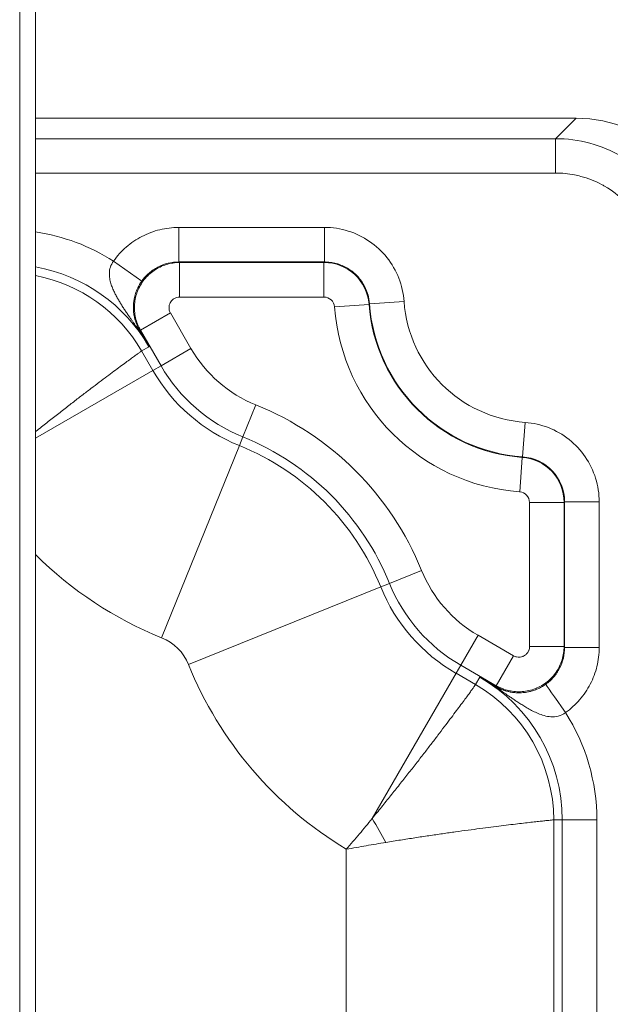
# Model space of a CAD drawing. Header units: inches. Extents: x 0.3 to 84.8, y 1.5 to 53.5.
# Tile 94 of 107: x 75.3 to 76.4, y 30.4 to 32.2. Entities that reach past the tile are written whole.
import ezdxf

# ---------------------------------------------------------------- set-up
doc = ezdxf.new("R2010")
doc.units = ezdxf.units.IN
doc.header["$LTSCALE"] = 2.5
doc.header["$MEASUREMENT"] = 0
for name, color, linetype, lineweight in [('Dimension (ANSI)', 7, 'Continuous', 9), ('Visible (ANSI)', 7, 'Continuous', 18), ('Visible Narrow (ANSI)', 7, 'Continuous', 5)]:
    doc.layers.add(name, color=color, linetype=linetype, lineweight=lineweight)
doc.styles.add('Note Text (ANSI)', font='arial.ttf')
doc.dimstyles.new('.XX', dxfattribs={"dimscale": 2.5, "dimtxt": 0.095, "dimasz": 0.125, "dimexe": 0.1875, "dimexo": 0.0625, "dimgap": 0.0625, "dimtad": 0, "dimtih": 1, "dimtoh": 1, "dimrnd": 1e-08, "dimzin": 0, "dimdsep": 46, "dimtxsty": 'Note Text (ANSI)', "dimblk": 'Filled-1', "dimcen": 0.09, "dimdle": 0.45, "dimclrd": 256, "dimclre": 256, "dimclrt": 256, "dimadec": 0, "dimazin": 1, "dimtfac": 1.263158, "dimtofl": 0, "dimtmove": 0, "dimatfit": 3, "dimfxl": 1, "dimtolj": 1, "dimtzin": 4, "dimlwd": -1, "dimlwe": -1, "dimarcsym": 0})

# ---------------------------------------------------------------- blocks, each defined once
blk = doc.blocks.new('Filled-1')
at = {"color": 0}
for p, q in [((0, 0), (-1, 0.25)), ((-1, 0.25), (-1, -0.25)), ((-1, 0), (0, 0)), ((-1, -0.25), (0, 0))]:
    blk.add_line(p, q, dxfattribs=at)
at = {"color": 0, "flags": 128}
blk.add_lwpolyline([(-1, -0.25), (0, 0), (-1, 0.25), (-1, -0.25)], dxfattribs=at)
at = {"color": 0}
blk.add_solid([(-1, -0.25), (0, 0), (-1, 0.25), (-1, -0.25)], dxfattribs=at)
blk = doc.blocks.new('*D53')
at = {"layer": 'Defpoints', "color": 0, "transparency": 16777216}
for p in [(68.6073, 32.3656), (68.6073, 20.3406), (80.6698, 20.3406)]:
    blk.add_point(p, dxfattribs=at)
at = {"layer": 'Dimension (ANSI)', "transparency": 16777216}
for p, q in [((68.7635, 32.3656), (81.1385, 32.3656)), ((80.6698, 32.0531), (80.6698, 28.0394)), ((80.6698, 20.6531), (80.6698, 27.4842)), ((68.7635, 20.3406), (81.1385, 20.3406))]:
    blk.add_line(p, q, dxfattribs=at)
at = {"layer": 'Dimension (ANSI)', "transparency": 16777216, "xscale": 0.3125, "yscale": 0.3125, "zscale": 0.3125}
for p, rotation in [((80.6698, 32.3656), 90), ((80.6698, 20.3406), 270)]:
    blk.add_blockref('Filled-1', p, dxfattribs=dict(at, rotation=rotation))
at = {"layer": 'Dimension (ANSI)', "transparency": 16777216, "insert": (80.2802, 27.8831), "char_height": 0.2375, "attachment_point": 1, "style": 'Note Text (ANSI)'}
blk.add_mtext('\\A1;12.03', dxfattribs=at)

msp = doc.modelspace()

# ---------------------------------------------------------------- linework, layer by layer
at = {"layer": 'Visible (ANSI)'}
for p, q in [((75.3569, 29.7206), (75.3569, 32.6106)), ((75.3569, 32.0556), (76.3729, 32.0556))]:
    msp.add_line(p, q, dxfattribs=at)
msp.add_ellipse((76.371, 31.8046), major_axis=(0.1781, 0.1781), ratio=0.992433, start_param=5.501585, end_param=7.064785, dxfattribs=at)
at = {"layer": 'Visible Narrow (ANSI)'}
for p, q in [((75.3269, 29.7206), (75.3269, 32.6106)), ((76.3343, 32.017), (76.3729, 32.0556)), ((75.3569, 32.017), (76.3343, 32.017)), ((76.3343, 31.9523), (76.3343, 32.017)), ((75.3569, 31.9523), (76.3343, 31.9523)), ((75.6259, 31.85), (75.8998, 31.85)), ((75.6259, 31.785), (75.6259, 31.85)), ((75.8998, 31.785), (75.8998, 31.85)), ((75.5565, 31.7491), (75.5034, 31.7866)), ((75.6259, 31.785), (75.8998, 31.785)), ((75.6259, 31.785), (75.6276, 31.784)), ((75.6276, 31.719), (75.6276, 31.784)), ((75.6276, 31.784), (75.8989, 31.784)), ((75.8989, 31.719), (75.8989, 31.784)), ((75.6276, 31.719), (75.8989, 31.719)), ((75.9188, 31.7004), (75.9837, 31.7052)), ((75.9846, 31.706), (75.9837, 31.7052)), ((75.9846, 31.706), (76.0494, 31.7106)), ((75.6103, 31.689), (75.554, 31.6565)), ((75.6489, 31.6221), (75.6103, 31.689)), ((75.554, 31.6565), (75.5515, 31.6579)), ((75.5926, 31.5896), (75.554, 31.6565)), ((75.5561, 31.6175), (75.57, 31.6256)), ((75.5773, 31.5808), (75.5561, 31.6175)), ((75.6489, 31.6221), (75.5926, 31.5896)), ((75.5773, 31.5808), (75.3569, 31.4536)), ((75.5926, 31.5896), (75.5773, 31.5808)), ((75.7709, 31.516), (75.7465, 31.4558)), ((76.2724, 31.4182), (76.277, 31.4831)), ((75.7465, 31.4558), (75.7399, 31.4394)), ((75.7399, 31.4394), (75.5937, 31.0778)), ((76.2668, 31.3525), (76.2716, 31.4173)), ((76.2724, 31.4182), (76.2716, 31.4173)), ((76.2853, 31.3325), (76.2853, 31.0612)), ((76.2853, 31.3325), (76.3503, 31.3325)), ((76.3503, 31.3325), (76.3503, 31.0612)), ((76.3513, 31.3335), (76.4163, 31.3335)), ((76.3513, 31.3335), (76.3513, 31.0595)), ((76.4163, 31.3335), (76.4163, 31.0595)), ((76.0824, 31.2045), (76.0221, 31.1801)), ((76.0058, 31.1735), (75.6442, 31.0273)), ((76.0058, 31.1735), (76.0221, 31.1801)), ((76.1885, 31.0825), (76.156, 31.0262)), ((76.2553, 31.0439), (76.1885, 31.0825)), ((76.2853, 31.0612), (76.3503, 31.0612)), ((76.3513, 31.0595), (76.3503, 31.0612)), ((76.3513, 31.0595), (76.4163, 31.0595)), ((76.2553, 31.0439), (76.2228, 30.9876)), ((76.1472, 31.0109), (76.156, 31.0262)), ((76.2228, 30.9876), (76.156, 31.0262)), ((76.1472, 31.0109), (75.9894, 30.7376)), ((76.1839, 30.9897), (76.1472, 31.0109)), ((76.1839, 30.9897), (76.1919, 31.0036)), ((76.2243, 30.9851), (76.2228, 30.9876)), ((76.3309, 30.2853), (76.3309, 30.7351)), ((76.3309, 30.7351), (76.347, 30.7351)), ((76.347, 30.2853), (76.347, 30.7351)), ((76.412, 30.7351), (76.347, 30.7351)), ((76.412, 30.2853), (76.412, 30.7351)), ((75.9409, 30.2853), (75.9409, 30.6798))]:
    msp.add_line(p, q, dxfattribs=at)
for centre, radius, start, end in [((75.3015, 31.4706), 0.375, 57.4268, 81.5018), ((75.3015, 31.4706), 0.31, 30, 79.7025), ((75.3015, 31.4706), 0.2939, 30, 79.1322), ((75.8989, 31.699), 0.02, 4.2084, 90.0002), ((76.2944, 31.7281), 0.3116, 184.2086, 265.7914), ((76.2944, 31.7281), 0.3106, 184.0734, 265.9268), ((76.2944, 31.7281), 0.2456, 184.0732, 265.9268), ((76.2944, 31.7281), 0.3766, 184.2086, 265.7914), ((75.864, 31.7463), 0.2484, 210, 247.9858), ((75.864, 31.7463), 0.3311, 210, 247.9858), ((75.864, 31.7463), 0.3134, 210, 247.9858), ((75.5594, 30.9931), 0.5641, 22.0142, 67.9858), ((75.5594, 30.9931), 0.4991, 22.0142, 67.9858), ((75.5594, 30.9931), 0.4814, 22.0142, 67.9858), ((76.2653, 31.3325), 0.02, 359.9998, 85.7916), ((75.864, 31.7463), 0.721, 225.3141, 247.9858), ((76.3127, 31.2976), 0.2484, 202.0142, 240), ((76.3127, 31.2976), 0.3311, 202.0142, 240), ((76.3127, 31.2976), 0.3134, 202.0142, 240), ((75.5594, 30.9931), 0.0915, 22.0142, 67.9858), ((76.3127, 31.2976), 0.721, 202.0142, 238.9593), ((76.0369, 30.7351), 0.31, 0, 60), ((76.0369, 30.7351), 0.2939, 0, 60), ((76.0369, 30.7351), 0.375, 0, 32.5732)]:
    msp.add_arc(centre, radius, start, end, dxfattribs=at)
for centre, major_axis, ratio, start_param, end_param in [((75.8989, 31.699), (0.0623, -0.0579), 0.99999, 0.822127, 2.319463), ((75.4952, 31.6254), (0.0564, 0.0323), 0.578606, 0.005348, 0.262019), ((76.2653, 31.3325), (0.0579, -0.0623), 0.99999, 0.822127, 2.319463), ((76.2663, 31.3335), (0.0579, -0.0622), 0.99999, 0.820943, 2.320628), ((76.1918, 30.9288), (0.0323, 0.0564), 0.578586, 6.021164, 6.277836), ((76.353, 30.9371), (-0.0375, 0.0531), 0.000139, 4.712211, 6.274681), ((75.9109, 30.6624), (-0.1318, 0.2283), 0.402304, 4.613835, 4.810924)]:
    msp.add_ellipse(centre, major_axis=major_axis, ratio=ratio, start_param=start_param, end_param=end_param, dxfattribs=at)
for points, knots in [([(76.3343, 32.017), (76.3561, 32.017), (76.3996, 32.0112), (76.4603, 31.986), (76.5124, 31.946), (76.5523, 31.8939), (76.5775, 31.8333), (76.5833, 31.7897), (76.5834, 31.768)], [0.0000001, 0.0000001, 0.0000001, 0.0000001, 0.1666667, 0.3333333, 0.5, 0.6666667, 0.8333333, 1, 1, 1, 1]), ([(76.3343, 31.9523), (76.3464, 31.9523), (76.3581, 31.9511), (76.3697, 31.9489), (76.3738, 31.9481), (76.3778, 31.9471), (76.3819, 31.946), (76.3952, 31.9425), (76.4083, 31.9374), (76.4207, 31.9309), (76.4226, 31.9298), (76.4246, 31.9288), (76.4265, 31.9277), (76.4403, 31.9198), (76.4529, 31.9101), (76.4642, 31.8989), (76.4644, 31.8987), (76.4645, 31.8986), (76.4647, 31.8984), (76.4761, 31.887), (76.486, 31.8741), (76.494, 31.8601), (76.4949, 31.8587), (76.4957, 31.8572), (76.4965, 31.8557), (76.5034, 31.8429), (76.5087, 31.8294), (76.5124, 31.8155), (76.5134, 31.812), (76.5142, 31.8084), (76.5149, 31.8048), (76.5174, 31.7928), (76.5186, 31.7806), (76.5186, 31.768)], [0, 0, 0, 0, 0.12287, 0.12287, 0.12287, 0.166667, 0.166667, 0.166667, 0.310521, 0.310521, 0.310521, 0.333333, 0.333333, 0.333333, 0.497366, 0.497366, 0.497366, 0.5, 0.5, 0.5, 0.666667, 0.666667, 0.666667, 0.684182, 0.684182, 0.684182, 0.833333, 0.833333, 0.833333, 0.871706, 0.871706, 0.871706, 1, 1, 1, 1]), ([(75.5034, 31.7866), (75.5104, 31.7965), (75.5184, 31.8053), (75.5273, 31.813), (75.5362, 31.8208), (75.5462, 31.8276), (75.5568, 31.8331), (75.5674, 31.8386), (75.5788, 31.8429), (75.5903, 31.8457), (75.6019, 31.8485), (75.6137, 31.85), (75.6259, 31.85)], [0, 0, 0, 0, 0.25, 0.25, 0.25, 0.5, 0.5, 0.5, 0.75, 0.75, 0.75, 1, 1, 1, 1]), ([(75.5448, 31.6651), (75.5438, 31.6665), (75.5418, 31.6694), (75.5387, 31.6739), (75.5354, 31.6786), (75.5319, 31.6836), (75.5281, 31.6892), (75.524, 31.6954), (75.5198, 31.7018), (75.5158, 31.7082), (75.5121, 31.7146), (75.5084, 31.721), (75.5048, 31.7282), (75.5013, 31.7359), (75.4982, 31.7443), (75.4959, 31.7536), (75.495, 31.7639), (75.4967, 31.7752), (75.5006, 31.7829), (75.5034, 31.7866)], [0.0000006, 0.0000006, 0.0000006, 0.0000006, 0.0588235, 0.1176471, 0.1764706, 0.2352941, 0.2941176, 0.3529412, 0.4117647, 0.4705882, 0.5294118, 0.5882353, 0.6470588, 0.7058824, 0.7647059, 0.8235294, 0.8823529, 0.9411765, 1, 1, 1, 1]), ([(75.554, 31.6565), (75.5498, 31.6638), (75.5435, 31.6798), (75.5416, 31.7054), (75.5473, 31.7305), (75.5602, 31.7527), (75.579, 31.7702), (75.6022, 31.7814), (75.6191, 31.784), (75.6276, 31.784)], [0, 0, 0, 0, 0.1428571, 0.2857143, 0.4285714, 0.5714286, 0.7142857, 0.8571429, 0.9999956, 0.9999956, 0.9999956, 0.9999956]), ([(75.5565, 31.7491), (75.5604, 31.7546), (75.5695, 31.7647), (75.5864, 31.7762), (75.6055, 31.7833), (75.6191, 31.785), (75.6259, 31.785)], [0, 0, 0, 0, 0.25, 0.5, 0.75, 0.9999832, 0.9999832, 0.9999832, 0.9999832]), ([(75.8998, 31.785), (75.9006, 31.785), (75.9014, 31.785), (75.9021, 31.7849), (75.9099, 31.7847), (75.9176, 31.7834), (75.925, 31.7812), (75.9261, 31.7808), (75.9272, 31.7805), (75.9282, 31.7801), (75.9352, 31.7776), (75.9418, 31.7743), (75.9478, 31.7701), (75.9491, 31.7692), (75.9503, 31.7683), (75.9516, 31.7674), (75.9571, 31.7632), (75.9621, 31.7583), (75.9664, 31.7528), (75.9676, 31.7513), (75.9687, 31.7497), (75.9698, 31.7482), (75.9736, 31.7428), (75.9766, 31.7369), (75.979, 31.7308), (75.9799, 31.7287), (75.9806, 31.7265), (75.9813, 31.7242), (75.9831, 31.7183), (75.9842, 31.7122), (75.9846, 31.706)], [0, 0, 0, 0, 0.0177887, 0.0177887, 0.0177887, 0.2, 0.2, 0.2, 0.2270918, 0.2270918, 0.2270918, 0.4, 0.4, 0.4, 0.436277, 0.436277, 0.436277, 0.6, 0.6, 0.6, 0.6455501, 0.6455501, 0.6455501, 0.8, 0.8, 0.8, 0.8546438, 0.8546438, 0.8546438, 0.9999909, 0.9999909, 0.9999909, 0.9999909]), ([(75.5515, 31.6579), (75.5511, 31.6586), (75.5503, 31.66), (75.5492, 31.6622), (75.548, 31.6646), (75.5469, 31.6673), (75.5457, 31.6704), (75.5445, 31.6739), (75.5434, 31.6776), (75.5424, 31.6816), (75.5417, 31.6857), (75.5411, 31.6901), (75.5406, 31.6951), (75.5405, 31.7009), (75.5409, 31.7076), (75.542, 31.7156), (75.5443, 31.7251), (75.5486, 31.7363), (75.5534, 31.7448), (75.5565, 31.7491)], [0, 0, 0, 0, 0.0588235, 0.1176471, 0.1764706, 0.2352941, 0.2941176, 0.3529412, 0.4117647, 0.4705882, 0.5294118, 0.5882353, 0.6470588, 0.7058824, 0.7647059, 0.8235294, 0.8823529, 0.9411765, 1, 1, 1, 1]), ([(75.6103, 31.689), (75.6101, 31.6893), (75.6099, 31.6897), (75.6097, 31.6901), (75.609, 31.6915), (75.6085, 31.693), (75.6081, 31.6945), (75.6079, 31.6952), (75.6078, 31.696), (75.6077, 31.6967), (75.6076, 31.6979), (75.6076, 31.6992), (75.6077, 31.7004), (75.6077, 31.7015), (75.6079, 31.7026), (75.6082, 31.7036), (75.6084, 31.7045), (75.6086, 31.7054), (75.609, 31.7062), (75.6095, 31.7075), (75.6101, 31.7088), (75.6109, 31.71), (75.6112, 31.7105), (75.6116, 31.7109), (75.6119, 31.7114), (75.613, 31.7128), (75.6143, 31.714), (75.6157, 31.715), (75.6159, 31.7152), (75.6161, 31.7153), (75.6163, 31.7155), (75.618, 31.7166), (75.6198, 31.7175), (75.6217, 31.7181), (75.6236, 31.7187), (75.6255, 31.719), (75.6276, 31.719)], [0.0000002, 0.0000002, 0.0000002, 0.0000002, 0.0292806, 0.0292806, 0.0292806, 0.1428571, 0.1428571, 0.1428571, 0.1966328, 0.1966328, 0.1966328, 0.2857143, 0.2857143, 0.2857143, 0.3629323, 0.3629323, 0.3629323, 0.4285714, 0.4285714, 0.4285714, 0.5294561, 0.5294561, 0.5294561, 0.5714286, 0.5714286, 0.5714286, 0.6957543, 0.6957543, 0.6957543, 0.7142857, 0.7142857, 0.7142857, 0.8571429, 0.8571429, 0.8571429, 1, 1, 1, 1]), ([(75.57, 31.6256), (75.5681, 31.6289), (75.5661, 31.6323), (75.5641, 31.6356), (75.5635, 31.6365), (75.563, 31.6374), (75.5625, 31.6382), (75.561, 31.6407), (75.5594, 31.6431), (75.5579, 31.6456), (75.5568, 31.6473), (75.5557, 31.649), (75.5545, 31.6507), (75.5535, 31.6523), (75.5525, 31.6538), (75.5515, 31.6554), (75.5497, 31.6579), (75.548, 31.6605), (75.5462, 31.663), (75.5458, 31.6637), (75.5453, 31.6644), (75.5448, 31.6651)], [0, 0, 0, 0, 0.25, 0.25, 0.25, 0.315599, 0.315599, 0.315599, 0.5, 0.5, 0.5, 0.631218, 0.631218, 0.631218, 0.75, 0.75, 0.75, 0.94685, 0.94685, 0.94685, 1, 1, 1, 1]), ([(75.57, 31.6256), (75.5685, 31.6282), (75.567, 31.6309), (75.5654, 31.6336), (75.565, 31.6343), (75.5646, 31.635), (75.5642, 31.6357), (75.5631, 31.6377), (75.5619, 31.6396), (75.5608, 31.6416), (75.56, 31.643), (75.5592, 31.6445), (75.5584, 31.6459), (75.5576, 31.6472), (75.5569, 31.6484), (75.5562, 31.6497), (75.5549, 31.6519), (75.5537, 31.654), (75.5525, 31.6562), (75.5521, 31.6567), (75.5518, 31.6573), (75.5515, 31.6579)], [0, 0, 0, 0, 0.25, 0.25, 0.25, 0.3156208, 0.3156208, 0.3156208, 0.5, 0.5, 0.5, 0.6312297, 0.6312297, 0.6312297, 0.75, 0.75, 0.75, 0.9468308, 0.9468308, 0.9468308, 0.9999975, 0.9999975, 0.9999975, 0.9999975]), ([(75.5561, 31.6175), (75.556, 31.6175), (75.5557, 31.6173), (75.5551, 31.6169), (75.5545, 31.6165), (75.5537, 31.6158), (75.5525, 31.615), (75.5514, 31.6142), (75.55, 31.6132), (75.5483, 31.612), (75.5466, 31.6108), (75.5447, 31.6094), (75.5425, 31.6077), (75.5403, 31.6061), (75.5378, 31.6043), (75.5351, 31.6023), (75.5324, 31.6004), (75.5294, 31.5982), (75.5262, 31.5958), (75.5229, 31.5934), (75.5195, 31.5908), (75.5158, 31.5881), (75.512, 31.5854), (75.5081, 31.5824), (75.5039, 31.5793), (75.4998, 31.5762), (75.4954, 31.5729), (75.4908, 31.5695), (75.4862, 31.566), (75.4814, 31.5624), (75.4763, 31.5586), (75.4713, 31.5548), (75.4661, 31.5508), (75.4607, 31.5467), (75.4553, 31.5426), (75.4497, 31.5383), (75.444, 31.5339), (75.4382, 31.5295), (75.4323, 31.5249), (75.4262, 31.5202), (75.4201, 31.5155), (75.4139, 31.5107), (75.4075, 31.5057), (75.4011, 31.5007), (75.3946, 31.4956), (75.388, 31.4904), (75.3814, 31.4852), (75.3746, 31.4799), (75.3678, 31.4745), (75.3642, 31.4716), (75.3606, 31.4687), (75.3569, 31.4658)], [0, 0, 0, 0, 0.0526316, 0.0526316, 0.0526316, 0.1052632, 0.1052632, 0.1052632, 0.1578947, 0.1578947, 0.1578947, 0.2105263, 0.2105263, 0.2105263, 0.2631579, 0.2631579, 0.2631579, 0.3157895, 0.3157895, 0.3157895, 0.3684211, 0.3684211, 0.3684211, 0.4210526, 0.4210526, 0.4210526, 0.4736842, 0.4736842, 0.4736842, 0.5263158, 0.5263158, 0.5263158, 0.5789474, 0.5789474, 0.5789474, 0.6315789, 0.6315789, 0.6315789, 0.6842105, 0.6842105, 0.6842105, 0.7368421, 0.7368421, 0.7368421, 0.7894737, 0.7894737, 0.7894737, 0.8421053, 0.8421053, 0.8421053, 0.8696837, 0.8696837, 0.8696837, 0.8696837]), ([(76.277, 31.4831), (76.2924, 31.482), (76.3214, 31.4754), (76.3611, 31.4527), (76.392, 31.4195), (76.4117, 31.3784), (76.4163, 31.349), (76.4163, 31.3335)], [0, 0, 0, 0, 0.2, 0.4, 0.6, 0.8, 1, 1, 1, 1]), ([(76.3503, 31.0612), (76.3503, 31.0528), (76.3478, 31.0358), (76.3366, 31.0126), (76.3191, 30.9938), (76.2968, 30.9809), (76.2718, 30.9752), (76.2461, 30.9771), (76.2302, 30.9834), (76.2228, 30.9876)], [0, 0, 0, 0, 0.1428571, 0.2857143, 0.4285714, 0.5714286, 0.7142857, 0.8571429, 0.9999955, 0.9999955, 0.9999955, 0.9999955]), ([(76.2853, 31.0612), (76.2853, 31.0608), (76.2853, 31.0604), (76.2853, 31.06), (76.2852, 31.0584), (76.2849, 31.0569), (76.2844, 31.0554), (76.2842, 31.0546), (76.284, 31.0539), (76.2837, 31.0533), (76.2832, 31.0521), (76.2826, 31.051), (76.2819, 31.05), (76.2813, 31.0491), (76.2806, 31.0483), (76.2798, 31.0475), (76.2792, 31.0468), (76.2785, 31.0462), (76.2778, 31.0456), (76.2767, 31.0447), (76.2755, 31.044), (76.2743, 31.0433), (76.2737, 31.0431), (76.2732, 31.0428), (76.2727, 31.0426), (76.271, 31.042), (76.2693, 31.0416), (76.2676, 31.0414), (76.2674, 31.0413), (76.2671, 31.0413), (76.2668, 31.0413), (76.2648, 31.0411), (76.2628, 31.0413), (76.2609, 31.0417), (76.2589, 31.0422), (76.2571, 31.0429), (76.2553, 31.0439)], [0.0000002, 0.0000002, 0.0000002, 0.0000002, 0.0292764, 0.0292764, 0.0292764, 0.1428571, 0.1428571, 0.1428571, 0.1966244, 0.1966244, 0.1966244, 0.2857143, 0.2857143, 0.2857143, 0.3629202, 0.3629202, 0.3629202, 0.4285714, 0.4285714, 0.4285714, 0.5294402, 0.5294402, 0.5294402, 0.5714286, 0.5714286, 0.5714286, 0.6957349, 0.6957349, 0.6957349, 0.7142857, 0.7142857, 0.7142857, 0.8571429, 0.8571429, 0.8571429, 1, 1, 1, 1]), ([(76.4163, 31.0595), (76.4163, 31.0473), (76.4149, 31.0356), (76.4121, 31.024), (76.4093, 31.0125), (76.4051, 31.0012), (76.3996, 30.9906), (76.3941, 30.98), (76.3873, 30.97), (76.3795, 30.9611), (76.3717, 30.9521), (76.3629, 30.9441), (76.353, 30.937)], [0, 0, 0, 0, 0.25, 0.25, 0.25, 0.5, 0.5, 0.5, 0.75, 0.75, 0.75, 0.9999974, 0.9999974, 0.9999974, 0.9999974]), ([(76.2243, 30.9851), (76.2214, 30.9867), (76.2187, 30.9883), (76.216, 30.9898), (76.2148, 30.9905), (76.2137, 30.9912), (76.2125, 30.9918), (76.2094, 30.9937), (76.2063, 30.9954), (76.2034, 30.9971), (76.2028, 30.9974), (76.2023, 30.9977), (76.2018, 30.998), (76.1983, 31), (76.1951, 31.0019), (76.1919, 31.0036)], [0, 0, 0, 0, 0.2315036, 0.2315036, 0.2315036, 0.3333333, 0.3333333, 0.3333333, 0.6157389, 0.6157389, 0.6157389, 0.6666667, 0.6666667, 0.6666667, 1, 1, 1, 1]), ([(76.2315, 30.9784), (76.2281, 30.9808), (76.2249, 30.983), (76.2216, 30.9852), (76.2202, 30.9861), (76.2188, 30.987), (76.2174, 30.988), (76.2136, 30.9905), (76.2099, 30.9929), (76.2062, 30.9951), (76.2056, 30.9955), (76.2049, 30.9959), (76.2043, 30.9963), (76.2, 30.9989), (76.1959, 31.0014), (76.1919, 31.0036)], [0, 0, 0, 0, 0.231465, 0.231465, 0.231465, 0.333333, 0.333333, 0.333333, 0.615761, 0.615761, 0.615761, 0.666667, 0.666667, 0.666667, 1, 1, 1, 1]), ([(75.9894, 30.7376), (75.9954, 30.7449), (76.0012, 30.7521), (76.0071, 30.7593), (76.0129, 30.7665), (76.0186, 30.7736), (76.0242, 30.7806), (76.0299, 30.7876), (76.0354, 30.7946), (76.0408, 30.8014), (76.0463, 30.8082), (76.0516, 30.815), (76.0568, 30.8216), (76.062, 30.8282), (76.0671, 30.8348), (76.0721, 30.8411), (76.077, 30.8475), (76.0819, 30.8537), (76.0866, 30.8598), (76.0913, 30.8659), (76.0959, 30.8718), (76.1003, 30.8776), (76.1047, 30.8833), (76.109, 30.8889), (76.1131, 30.8943), (76.1172, 30.8997), (76.1211, 30.9049), (76.1249, 30.91), (76.1287, 30.915), (76.1324, 30.9198), (76.1358, 30.9244), (76.1393, 30.929), (76.1426, 30.9334), (76.1457, 30.9376), (76.1488, 30.9417), (76.1517, 30.9457), (76.1545, 30.9494), (76.1572, 30.9531), (76.1598, 30.9566), (76.1622, 30.9598), (76.1645, 30.963), (76.1667, 30.966), (76.1687, 30.9687), (76.1707, 30.9714), (76.1725, 30.9739), (76.1741, 30.9761), (76.1757, 30.9783), (76.1771, 30.9803), (76.1784, 30.982), (76.1796, 30.9836), (76.1806, 30.985), (76.1814, 30.9862), (76.1822, 30.9873), (76.1828, 30.9882), (76.1832, 30.9888), (76.1837, 30.9894), (76.1839, 30.9897), (76.1839, 30.9897)], [0, 0, 0, 0, 0.0526316, 0.0526316, 0.0526316, 0.1052632, 0.1052632, 0.1052632, 0.1578947, 0.1578947, 0.1578947, 0.2105263, 0.2105263, 0.2105263, 0.2631579, 0.2631579, 0.2631579, 0.3157895, 0.3157895, 0.3157895, 0.3684211, 0.3684211, 0.3684211, 0.4210526, 0.4210526, 0.4210526, 0.4736842, 0.4736842, 0.4736842, 0.5263158, 0.5263158, 0.5263158, 0.5789474, 0.5789474, 0.5789474, 0.6315789, 0.6315789, 0.6315789, 0.6842105, 0.6842105, 0.6842105, 0.7368421, 0.7368421, 0.7368421, 0.7894737, 0.7894737, 0.7894737, 0.8421053, 0.8421053, 0.8421053, 0.8947368, 0.8947368, 0.8947368, 0.9473684, 0.9473684, 0.9473684, 0.9999995, 0.9999995, 0.9999995, 0.9999995]), ([(76.3154, 30.9901), (76.3128, 30.9882), (76.3101, 30.9866), (76.3075, 30.9851), (76.3052, 30.9838), (76.3029, 30.9827), (76.3007, 30.9817), (76.2979, 30.9805), (76.2952, 30.9795), (76.2927, 30.9786), (76.2907, 30.9779), (76.2888, 30.9774), (76.287, 30.9769), (76.2846, 30.9763), (76.2824, 30.9759), (76.2803, 30.9755), (76.2788, 30.9752), (76.2773, 30.975), (76.2759, 30.9749), (76.274, 30.9746), (76.2721, 30.9745), (76.2704, 30.9744), (76.2692, 30.9743), (76.268, 30.9743), (76.2669, 30.9742), (76.2653, 30.9742), (76.2637, 30.9742), (76.2623, 30.9743), (76.2613, 30.9743), (76.2604, 30.9744), (76.2595, 30.9745), (76.2581, 30.9746), (76.2568, 30.9747), (76.2555, 30.9748), (76.2547, 30.9749), (76.254, 30.975), (76.2532, 30.9751), (76.252, 30.9753), (76.2509, 30.9755), (76.2498, 30.9757), (76.2491, 30.9759), (76.2485, 30.976), (76.2479, 30.9761), (76.2468, 30.9763), (76.2458, 30.9766), (76.2449, 30.9768), (76.2443, 30.977), (76.2438, 30.9771), (76.2433, 30.9772), (76.2423, 30.9775), (76.2414, 30.9778), (76.2406, 30.978), (76.2401, 30.9782), (76.2397, 30.9783), (76.2393, 30.9785), (76.2384, 30.9787), (76.2376, 30.979), (76.2368, 30.9793), (76.2364, 30.9794), (76.2361, 30.9796), (76.2357, 30.9797), (76.2349, 30.98), (76.2342, 30.9803), (76.2334, 30.9806), (76.2331, 30.9808), (76.2328, 30.9809), (76.2324, 30.981), (76.2317, 30.9814), (76.231, 30.9817), (76.2304, 30.982), (76.2301, 30.9821), (76.2298, 30.9822), (76.2295, 30.9824), (76.2288, 30.9827), (76.2282, 30.983), (76.2276, 30.9833), (76.2273, 30.9835), (76.2271, 30.9836), (76.2268, 30.9837), (76.2262, 30.984), (76.2256, 30.9844), (76.225, 30.9847), (76.2247, 30.9848), (76.2245, 30.985), (76.2243, 30.9851)], [0.0000026, 0.0000026, 0.0000026, 0.0000026, 0.0382587, 0.0382587, 0.0382587, 0.0714286, 0.0714286, 0.0714286, 0.1119376, 0.1119376, 0.1119376, 0.1428571, 0.1428571, 0.1428571, 0.1837627, 0.1837627, 0.1837627, 0.2142857, 0.2142857, 0.2142857, 0.2562128, 0.2562128, 0.2562128, 0.2857143, 0.2857143, 0.2857143, 0.3286117, 0.3286117, 0.3286117, 0.3571429, 0.3571429, 0.3571429, 0.4010252, 0.4010252, 0.4010252, 0.4285714, 0.4285714, 0.4285714, 0.4734315, 0.4734315, 0.4734315, 0.5, 0.5, 0.5, 0.5459264, 0.5459264, 0.5459264, 0.5714286, 0.5714286, 0.5714286, 0.6182916, 0.6182916, 0.6182916, 0.6428571, 0.6428571, 0.6428571, 0.690706, 0.690706, 0.690706, 0.7142857, 0.7142857, 0.7142857, 0.7631389, 0.7631389, 0.7631389, 0.7857143, 0.7857143, 0.7857143, 0.8356656, 0.8356656, 0.8356656, 0.8571429, 0.8571429, 0.8571429, 0.9080832, 0.9080832, 0.9080832, 0.9285714, 0.9285714, 0.9285714, 0.9800272, 0.9800272, 0.9800272, 1, 1, 1, 1]), ([(76.353, 30.937), (76.3487, 30.9338), (76.3396, 30.9294), (76.3251, 30.9286), (76.3126, 30.9311), (76.3015, 30.9352), (76.2915, 30.9398), (76.2825, 30.9447), (76.2743, 30.9496), (76.2668, 30.9543), (76.26, 30.9588), (76.2536, 30.9631), (76.2476, 30.9672), (76.2419, 30.9711), (76.2367, 30.9748), (76.2332, 30.9772), (76.2315, 30.9784)], [0.0000027, 0.0000027, 0.0000027, 0.0000027, 0.0714286, 0.1428571, 0.2142857, 0.2857143, 0.3571429, 0.4285714, 0.5, 0.5714286, 0.6428571, 0.7142857, 0.7857143, 0.8571429, 0.9285714, 1, 1, 1, 1]), ([(75.9409, 30.6798), (75.9493, 30.6893), (75.9657, 30.7086), (75.9816, 30.7279), (75.9894, 30.7376)], [0.000039, 0.000039, 0.000039, 0.000039, 0.5, 0.9994194, 0.9994194, 0.9994194, 0.9994194]), ([(76.3309, 30.7351), (76.3308, 30.7351), (76.3305, 30.7351), (76.3297, 30.735), (76.329, 30.735), (76.328, 30.7349), (76.3266, 30.7347), (76.3252, 30.7346), (76.3234, 30.7344), (76.3214, 30.7342), (76.3193, 30.734), (76.3169, 30.7337), (76.3142, 30.7335), (76.3115, 30.7332), (76.3085, 30.7328), (76.3051, 30.7325), (76.3017, 30.7321), (76.2981, 30.7317), (76.2941, 30.7313), (76.2901, 30.7308), (76.2858, 30.7303), (76.2812, 30.7298), (76.2767, 30.7293), (76.2718, 30.7287), (76.2666, 30.7281), (76.2615, 30.7275), (76.256, 30.7268), (76.2503, 30.7262), (76.2446, 30.7255), (76.2386, 30.7247), (76.2323, 30.7239), (76.2261, 30.7232), (76.2196, 30.7223), (76.2129, 30.7215), (76.2061, 30.7206), (76.1992, 30.7197), (76.192, 30.7188), (76.1848, 30.7178), (76.1773, 30.7168), (76.1697, 30.7158), (76.1621, 30.7148), (76.1543, 30.7137), (76.1463, 30.7126), (76.1383, 30.7115), (76.1301, 30.7103), (76.1218, 30.7091), (76.1134, 30.7079), (76.1049, 30.7067), (76.0963, 30.7054), (76.0876, 30.7041), (76.0788, 30.7028), (76.0699, 30.7014), (76.061, 30.7), (76.052, 30.6986), (76.0429, 30.6972), (76.0338, 30.6957), (76.0246, 30.6942), (76.0153, 30.6927)], [0, 0, 0, 0, 0.052632, 0.052632, 0.052632, 0.105263, 0.105263, 0.105263, 0.157895, 0.157895, 0.157895, 0.210526, 0.210526, 0.210526, 0.263158, 0.263158, 0.263158, 0.315789, 0.315789, 0.315789, 0.368421, 0.368421, 0.368421, 0.421053, 0.421053, 0.421053, 0.473684, 0.473684, 0.473684, 0.526316, 0.526316, 0.526316, 0.578947, 0.578947, 0.578947, 0.631579, 0.631579, 0.631579, 0.684211, 0.684211, 0.684211, 0.736842, 0.736842, 0.736842, 0.789474, 0.789474, 0.789474, 0.842105, 0.842105, 0.842105, 0.894737, 0.894737, 0.894737, 0.947368, 0.947368, 0.947368, 1, 1, 1, 1]), ([(76.0153, 30.6927), (76.003, 30.6907), (75.9783, 30.6865), (75.9533, 30.6821), (75.9409, 30.6798)], [0.0005815, 0.0005815, 0.0005815, 0.0005815, 0.5, 0.9999711, 0.9999711, 0.9999711, 0.9999711])]:
    msp.add_open_spline(points, degree=3, knots=knots, dxfattribs=at)
for points in [[(75.8998, 31.85), (75.9153, 31.85), (75.9447, 31.8454), (75.9858, 31.8256), (76.0191, 31.7947), (76.0417, 31.7551), (76.0483, 31.7261), (76.0494, 31.7106)], [(75.8998, 31.785), (75.8995, 31.7846), (75.8992, 31.7843), (75.8989, 31.784)], [(76.3513, 31.3335), (76.351, 31.3331), (76.3507, 31.3328), (76.3503, 31.3325)], [(76.3513, 31.0595), (76.3513, 31.0527), (76.3497, 31.0392), (76.3425, 31.0201), (76.3311, 31.0031), (76.3209, 30.994), (76.3154, 30.9901)]]:
    msp.add_open_spline(points, degree=3, dxfattribs=at)

# ---------------------------------------------------------------- dimensions: what is measured, and where the dimension line sits
at = {"layer": 'Dimension (ANSI)'}
dim = msp.add_linear_dim(base=(80.6697727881, 20.3405618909), p1=(68.6072727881, 32.3655618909), p2=(68.6072727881, 20.3405618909), angle=90, dimstyle='.XX', override={"dimgap": 0.0625, "dimdec": 2, "dimtol": 0, "dimlim": 0, "dimtp": 0, "dimtm": 0, "dimtdec": 2, "dimatfit": 1}, dxfattribs=at)
dim.commit()
dim.dimension.update_dxf_attribs({"geometry": '*D53', "text_midpoint": (80.6697727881, 27.7617795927), "dimtype": 160})

doc.saveas('drawing.dxf')
